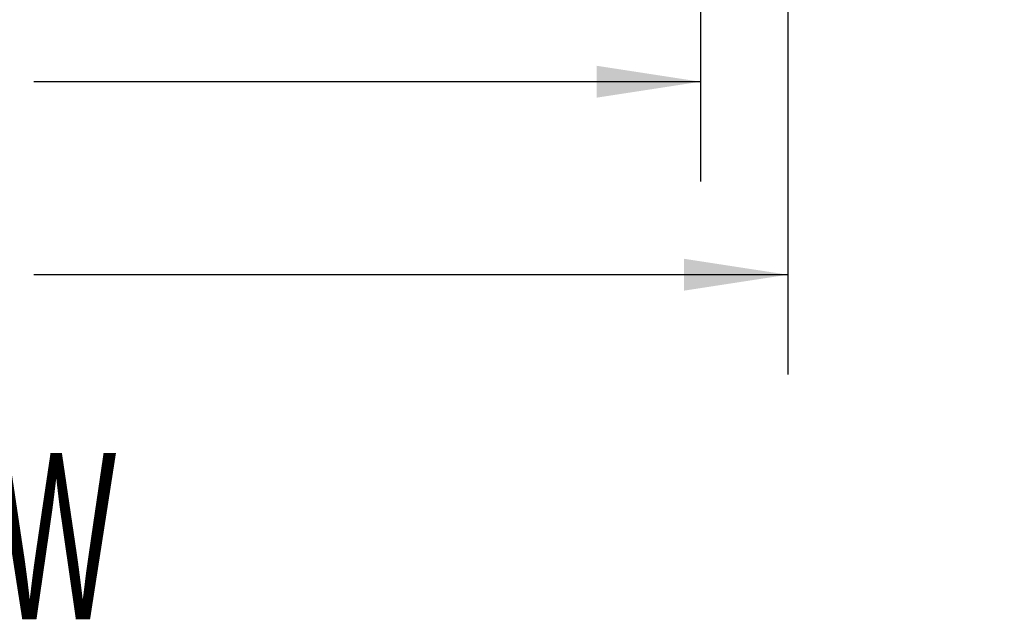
# Model space of a CAD drawing. Header units: inches. Extents: x 42 to 206, y 24 to 147.
# Tile 6 of 47: x 87 to 106, y 24 to 36. Entities that reach past the tile are written whole.
import ezdxf

# ---------------------------------------------------------------- set-up
doc = ezdxf.new("R2010")
doc.units = ezdxf.units.IN
doc.header["$LTSCALE"] = 16
doc.header["$MEASUREMENT"] = 0
doc.layers.add('FORMAT', color=7, linetype='Continuous')
doc.styles.add('SLDTEXTSTYLE0', font='TXT', dxfattribs={"width": 0.75})
doc.styles.add('SLDTEXTSTYLE1', font='TXT', dxfattribs={"width": 0.574627})
doc.dimstyles.new('SLDDIMSTYLE0', dxfattribs={"dimtxt": 1.5, "dimasz": 2.08, "dimexe": 0, "dimexo": 0.0625, "dimgap": 0.375, "dimtad": 0, "dimtih": 1, "dimtoh": 1, "dimdec": 0, "dimrnd": 1e-09, "dimzin": 12, "dimdsep": 46, "dimlunit": 5, "dimtxsty": 'SLDTEXTSTYLE0', "dimsah": 1, "dimcen": 0.09, "dimadec": 0, "dimazin": 3, "dimtfac": 1, "dimtdec": 0, "dimtofl": 0, "dimtmove": 0, "dimatfit": 3, "dimfxl": 1, "dimfrac": 2, "dimtolj": 1, "dimtzin": 12, "dimarcsym": 0})

# ---------------------------------------------------------------- blocks, each defined once
blk = doc.blocks.new('_D_1')
at = {"layer": 'FORMAT'}
for p, q in [((70.202, 45.231), (70.202, 32.564)), ((100.202, 45.231), (100.202, 32.564)), ((70.202, 34.564), (83.562, 34.564)), ((100.202, 34.564), (86.842, 34.564))]:
    blk.add_line(p, q, dxfattribs=at)
for points in [[(70.202, 34.564), (72.282, 34.244), (72.282, 34.884)], [(100.202, 34.564), (98.122, 34.884), (98.122, 34.244)]]:
    blk.add_solid(points, dxfattribs=at)
at = {"layer": 'FORMAT', "insert": (83.902, 35.285), "char_height": 1.5, "attachment_point": 1, "style": 'SLDTEXTSTYLE0'}
blk.add_mtext('5A', dxfattribs=at)
blk = doc.blocks.new('_D_5')
at = {"layer": 'FORMAT'}
for p, q in [((68.452, 46.06), (68.452, 28.695)), ((101.952, 46.06), (101.952, 28.695)), ((68.452, 30.695), (83.562, 30.695)), ((101.952, 30.695), (86.842, 30.695))]:
    blk.add_line(p, q, dxfattribs=at)
for points in [[(68.452, 30.695), (70.532, 30.375), (70.532, 31.015)], [(101.952, 30.695), (99.872, 31.015), (99.872, 30.375)]]:
    blk.add_solid(points, dxfattribs=at)
at = {"layer": 'FORMAT', "insert": (83.902, 31.416), "char_height": 1.5, "attachment_point": 1, "style": 'SLDTEXTSTYLE0'}
blk.add_mtext('2A', dxfattribs=at)

msp = doc.modelspace()

# ---------------------------------------------------------------- texts
at = {"layer": 'FORMAT', "insert": (72.421, 27.119), "char_height": 3.33333, "attachment_point": 1, "style": 'SLDTEXTSTYLE1'}
msp.add_mtext('FRONT VIEW                                             PROFILE VIEW', dxfattribs=at)

# ---------------------------------------------------------------- dimensions: what is measured, and where the dimension line sits
at = {"layer": 'FORMAT'}
for base, p1, p2, text, picture, middle in [((101.952, 30.695), (68.452, 46.86), (101.952, 46.86), '2A', '_D_5', (85.202, 30.695)), ((100.202, 34.564), (70.202, 46.031), (100.202, 46.031), '5A', '_D_1', (85.202, 34.564))]:
    dim = msp.add_linear_dim(base=base, p1=p1, p2=p2, text=text, dimstyle='SLDDIMSTYLE0', dxfattribs=at)
    dim.commit()
    dim.dimension.update_dxf_attribs({"geometry": picture, "text_midpoint": middle, "dimtype": 160})

doc.saveas('drawing.dxf')
